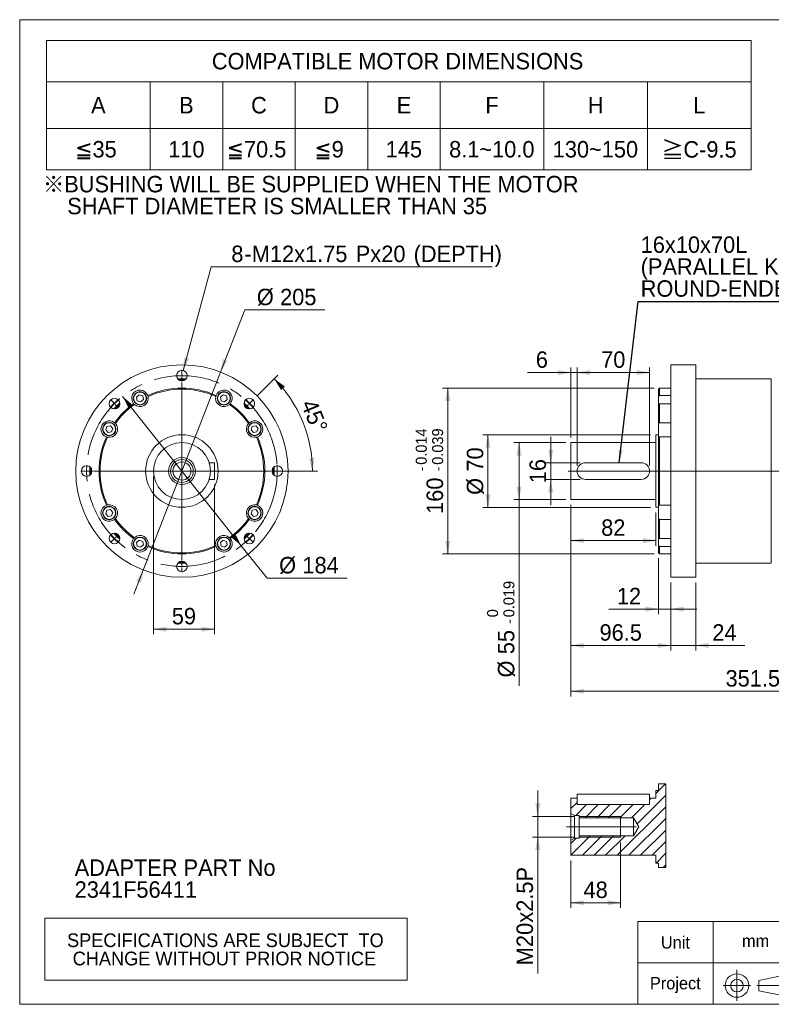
# Model space of a CAD drawing. Header units: millimetres. Extents: x 50 to 1435, y 50 to 1000.
# Tile 1 of 4: x 50 to 776, y 50 to 1000. Entities that reach past the tile are written whole.
import ezdxf

# ---------------------------------------------------------------- set-up
doc = ezdxf.new("R2010")
doc.units = ezdxf.units.MM
doc.header["$LTSCALE"] = 5
doc.linetypes.add('CENTERX2', pattern=[20.32, 12.7, -2.54, 2.54, -2.54])
doc.layers.add('外框線', color=7, linetype='Continuous', lineweight=30)
doc.styles.add('SLDTEXTSTYLE0', font='ARIAL.TTF', dxfattribs={"width": 0.948})
doc.styles.add('SLDTEXTSTYLE4', font='ARIAL.TTF', dxfattribs={"width": 0.948, "bigfont": 'bigfont'})
doc.styles.add('SLDTEXTSTYLE5', font='MINGLIU.TTC', dxfattribs={"bigfont": 'bigfont'})
doc.styles.get("Standard").update_dxf_attribs({"font": 'ARIAL.TTF'})
doc.dimstyles.new('SLDDIMSTYLE0', dxfattribs={"dimtxt": 15.409912, "dimasz": 12.5, "dimexe": 0, "dimexo": 0.0625, "dimgap": 3.852478, "dimtad": 1, "dimdec": 4, "dimrnd": 1e-09, "dimzin": 12, "dimdsep": 46, "dimtxsty": 'SLDTEXTSTYLE0', "dimsah": 1, "dimcen": 0.09, "dimadec": 0, "dimazin": 0, "dimtfac": 1, "dimtdec": 4, "dimtofl": 0, "dimtmove": 0, "dimatfit": 3, "dimfxl": 0, "dimtolj": 1, "dimtzin": 12, "dimarcsym": 0})
doc.dimstyles.new('SLDDIMSTYLE2', dxfattribs={"dimtxt": 15.409912, "dimasz": 12.5, "dimexe": 0, "dimexo": 0.0625, "dimgap": 3.852478, "dimtad": 1, "dimdec": 4, "dimrnd": 1e-09, "dimzin": 12, "dimdsep": 46, "dimtxsty": 'SLDTEXTSTYLE0', "dimsah": 1, "dimcen": 0.09, "dimadec": 0, "dimazin": 0, "dimtfac": 1, "dimtdec": 4, "dimtofl": 0, "dimtmove": 0, "dimatfit": 3, "dimfxl": 0, "dimtolj": 1, "dimtzin": 12, "dimarcsym": 0})
doc.dimstyles.new('SLDDIMSTYLE3', dxfattribs={"dimtxt": 15.409912, "dimasz": 12.5, "dimexe": 0, "dimexo": 0.0625, "dimgap": 3.852478, "dimtad": 1, "dimdec": 4, "dimrnd": 1e-09, "dimzin": 12, "dimdsep": 46, "dimtxsty": 'SLDTEXTSTYLE0', "dimsah": 1, "dimcen": 0.09, "dimadec": 0, "dimazin": 0, "dimtol": 1, "dimtm": 0.019, "dimtfac": 1, "dimtdec": 3, "dimtofl": 0, "dimtmove": 0, "dimatfit": 3, "dimfxl": 0, "dimtolj": 1, "dimarcsym": 0})
doc.dimstyles.new('SLDDIMSTYLE4', dxfattribs={"dimtxt": 15.409912, "dimasz": 12.5, "dimexe": 0, "dimexo": 0.0625, "dimgap": 3.852478, "dimtad": 1, "dimdec": 4, "dimrnd": 1e-09, "dimzin": 12, "dimdsep": 46, "dimtxsty": 'SLDTEXTSTYLE0', "dimsah": 1, "dimcen": 0.09, "dimadec": 0, "dimazin": 0, "dimtol": 1, "dimtp": -0.014, "dimtm": 0.039, "dimtfac": 1, "dimtdec": 3, "dimtofl": 0, "dimtmove": 0, "dimatfit": 3, "dimfxl": 0, "dimtolj": 1, "dimarcsym": 0})
doc.dimstyles.new('SLDDIMSTYLE5', dxfattribs={"dimtxt": 0, "dimasz": 12.5, "dimexe": 0, "dimexo": 0.0625, "dimgap": 0, "dimtad": 0, "dimtih": 1, "dimtoh": 1, "dimdec": 0, "dimrnd": 1e-09, "dimzin": 0, "dimdsep": 46, "dimtxsty": 'Standard', "dimsah": 1, "dimcen": 0.09, "dimadec": 0, "dimazin": 0, "dimtfac": 12.5, "dimtdec": 0, "dimtofl": 0, "dimtmove": 0, "dimatfit": 3, "dimfxl": 0, "dimtolj": 1, "dimtzin": 0, "dimarcsym": 0})
doc.dimstyles.new('SLDDIMSTYLE6', dxfattribs={"dimtxt": 15.409912, "dimasz": 12.5, "dimexe": 0, "dimexo": 0.0625, "dimgap": 3.852478, "dimtad": 0, "dimtih": 1, "dimtoh": 1, "dimdec": 4, "dimrnd": 1e-09, "dimzin": 12, "dimdsep": 46, "dimtxsty": 'SLDTEXTSTYLE0', "dimsah": 1, "dimcen": 0.09, "dimadec": 0, "dimazin": 0, "dimtfac": 1, "dimtdec": 4, "dimtmove": 0, "dimatfit": 3, "dimfxl": 0, "dimtolj": 1, "dimtzin": 12, "dimarcsym": 0})
doc.dimstyles.new('SLDDIMSTYLE7', dxfattribs={"dimtxt": 15.409912, "dimasz": 12.5, "dimexe": 0, "dimexo": 0.0625, "dimgap": 3.852478, "dimtad": 0, "dimtih": 1, "dimtoh": 1, "dimdec": 0, "dimrnd": 1e-09, "dimzin": 12, "dimdsep": 46, "dimtxsty": 'SLDTEXTSTYLE0', "dimsah": 1, "dimcen": 0.09, "dimadec": 0, "dimazin": 0, "dimtfac": 1, "dimtdec": 4, "dimtofl": 0, "dimtmove": 0, "dimatfit": 3, "dimfxl": 0, "dimtolj": 1, "dimtzin": 12, "dimarcsym": 0})
doc.dimstyles.new('SLDDIMSTYLE8', dxfattribs={"dimtxt": 15.409912, "dimasz": 12.5, "dimexe": 0, "dimexo": 0.0625, "dimgap": 3.852478, "dimtad": 1, "dimdec": 4, "dimlfac": 5, "dimzin": 12, "dimdsep": 46, "dimtxsty": 'SLDTEXTSTYLE0', "dimsah": 1, "dimcen": 0.09, "dimadec": 4, "dimazin": 0, "dimtfac": 1, "dimtdec": 4, "dimtofl": 0, "dimtmove": 0, "dimatfit": 3, "dimfxl": 0, "dimtolj": 1, "dimtzin": 12, "dimarcsym": 0})

# ---------------------------------------------------------------- blocks, each defined once
blk = doc.blocks.new('單位定位')
at = {"layer": '外框線', "color": 7, "lineweight": 0}
for p, q in [((646.87, 130.03), (646.87, 50.03)), ((800.19, 130.03), (646.87, 130.03)), ((719.45, 130.03), (719.45, 50.03)), ((800.19, 90.03), (646.87, 90.03)), ((763.49, 73.12), (787.88, 78.12)), ((787.88, 78.12), (787.88, 58.12)), ((763.49, 73.12), (763.49, 63.12)), ((763.49, 63.12), (787.88, 58.12))]:
    blk.add_line(p, q, dxfattribs=at)
at = {"layer": '外框線', "color": 7, "linetype": 'CENTERX2', "lineweight": 0}
for p, q in [((742.38, 83.41), (742.38, 53.34)), ((729.25, 68.1), (755.58, 68.1)), ((761.71, 68.1), (790.05, 68.1))]:
    blk.add_line(p, q, dxfattribs=at)
at = {"layer": '外框線', "color": 7, "lineweight": 0}
for radius in [11.37, 6.13]:
    blk.add_circle((742.38, 68.1), radius, dxfattribs=at)
at = {"color": 7, "linetype": 'Continuous', "lineweight": 0, "char_height": 11.906, "attachment_point": 1, "style": 'SLDTEXTSTYLE0'}
for s, insert in [('Unit', (668.96, 115.67)), ('mm', (747.31, 117.15)), ('Project', (658.38, 76.34))]:
    blk.add_mtext(s, dxfattribs=dict(at, insert=insert))
blk = doc.blocks.new('SW_NOTE_0')
at = {"color": 0, "linetype": 'Continuous', "lineweight": 0, "char_height": 15.875, "attachment_point": 1, "style": 'SLDTEXTSTYLE0'}
for s, insert in [('ADAPTER PART No', (0, 20.46)), ('2341F56411', (0, -0.7))]:
    blk.add_mtext(s, dxfattribs=dict(at, insert=insert))
blk = doc.blocks.new('SW_NOTE_1')
at = {"color": 0, "linetype": 'Continuous', "lineweight": 0, "char_height": 15.875, "attachment_point": 1}
for s, insert, style in [('\\M+181A6BUSHING WILL BE SUPPLIED WHEN THE MOTOR', (0, 20.46), 'SLDTEXTSTYLE4'), ('    SHAFT DIAMETER IS SMALLER THAN 35', (0, -0.7), 'SLDTEXTSTYLE0')]:
    blk.add_mtext(s, dxfattribs=dict(at, insert=insert, style=style))
blk = doc.blocks.new('SW_TABLEANNOTATION_0')
at = {"color": 0, "linetype": 'Continuous', "lineweight": 0}
for p, q in [((0, 0), (0, -125)), ((680, 0), (0, 0)), ((680, -125), (680, 0)), ((0, -40), (680, -40)), ((100, -40), (100, -125)), ((170, -40), (170, -125)), ((240, -40), (240, -125)), ((310, -40), (310, -125)), ((380, -40), (380, -125)), ((480, -40), (480, -125)), ((580, -40), (580, -125)), ((0, -85), (680, -85)), ((0, -125), (680, -125))]:
    blk.add_line(p, q, dxfattribs=at)
at = {"color": 0, "linetype": 'Continuous', "lineweight": 0, "attachment_point": 1}
for s, insert, char_height, style in [('COMPATIBLE MOTOR DIMENSIONS', (159.5, -12.09), 15.875, 'SLDTEXTSTYLE0'), ('A', (42.94, -54.59), 15.88, 'SLDTEXTSTYLE0'), ('B', (127.94, -54.59), 15.88, 'SLDTEXTSTYLE0'), ('C', (197.36, -54.59), 15.88, 'SLDTEXTSTYLE0'), ('D', (267.36, -54.59), 15.88, 'SLDTEXTSTYLE0'), ('E', (337.94, -54.59), 15.88, 'SLDTEXTSTYLE0'), ('F', (423.53, -54.59), 15.88, 'SLDTEXTSTYLE0'), ('H', (522.36, -54.59), 15.88, 'SLDTEXTSTYLE0'), ('L', (624.12, -54.59), 15.88, 'SLDTEXTSTYLE0'), ('\\M+1818535', (27.66, -97.09), 15.875, 'SLDTEXTSTYLE4'), ('110', (117.36, -97.09), 15.875, 'SLDTEXTSTYLE0'), ('\\M+1818570.5', (173.84, -97.09), 15.875, 'SLDTEXTSTYLE4'), ('\\M+181859', (258.54, -97.09), 15.875, 'SLDTEXTSTYLE4'), ('145', (327.36, -97.09), 15.875, 'SLDTEXTSTYLE0'), ('8.1~10.0', (388.55, -97.09), 15.875, 'SLDTEXTSTYLE0'), ('130~150', (488.55, -97.09), 15.875, 'SLDTEXTSTYLE0'), ('\\M+18186', (593.55, -97.59), 15.875, 'SLDTEXTSTYLE5'), ('C-9.5', (614.71, -97.24), 15.875, 'SLDTEXTSTYLE0')]:
    blk.add_mtext(s, dxfattribs=dict(at, insert=insert, char_height=char_height, style=style))
blk = doc.blocks.new('SW_TABLEANNOTATION_1')
at = {"color": 0, "linetype": 'Continuous', "lineweight": 0}
for p, q in [((0, 0), (0, -60)), ((350, 0), (0, 0)), ((350, -60), (350, 0)), ((0, -60), (350, -60))]:
    blk.add_line(p, q, dxfattribs=at)
at = {"color": 0, "linetype": 'Continuous', "lineweight": 0, "char_height": 13.2292, "attachment_point": 1, "style": 'SLDTEXTSTYLE0'}
for s, insert in [(' SPECIFICATIONS ARE SUBJECT  TO ', (16.74, -14.76)), ('CHANGE WITHOUT PRIOR NOTICE', (27.03, -32.39))]:
    blk.add_mtext(s, dxfattribs=dict(at, insert=insert))
blk = doc.blocks.new('*D15')
at = {"color": 7, "linetype": 'Continuous', "lineweight": 0}
for p, q in [((562.63, 572.5), (562.63, 597.5)), ((591.08, 572.5), (557.63, 572.5)), ((562.63, 572.5), (562.63, 556.5)), ((591.08, 556.5), (557.63, 556.5)), ((562.63, 556.5), (562.63, 531.5))]:
    blk.add_line(p, q, dxfattribs=at)
for points in [[(562.63, 572.5), (565.13, 585), (560.13, 585)], [(562.63, 556.5), (560.13, 544), (565.13, 544)]]:
    blk.add_solid(points, dxfattribs=at)
at = {"color": 7, "linetype": 'Continuous', "lineweight": 0, "insert": (542.17, 552.75), "char_height": 15.875, "attachment_point": 1, "rotation": 90, "style": 'SLDTEXTSTYLE0'}
blk.add_mtext('16', dxfattribs=at)
blk = doc.blocks.new('*D16')
at = {"color": 7, "linetype": 'Continuous', "lineweight": 0}
for p, q in [((577.08, 592), (527.08, 592)), ((532.08, 592), (532.08, 537)), ((577.08, 537), (527.08, 537)), ((532.08, 537), (532.08, 357.37))]:
    blk.add_line(p, q, dxfattribs=at)
for points in [[(532.08, 592), (529.58, 579.5), (534.58, 579.5)], [(532.08, 537), (534.58, 549.5), (529.58, 549.5)]]:
    blk.add_solid(points, dxfattribs=at)
at = {"color": 7, "linetype": 'Continuous', "lineweight": 0, "attachment_point": 1, "rotation": 90, "style": 'SLDTEXTSTYLE0'}
for s, insert, char_height in [('0.019', (516.96, 423.43), 10.583), ('0', (501.2, 423.43), 10.58), ('-', (516.96, 416.97), 10.58), ('55', (511.62, 387.78), 15.875), ('%%c', (511.62, 365.31), 15.875)]:
    blk.add_mtext(s, dxfattribs=dict(at, insert=insert, char_height=char_height))
blk = doc.blocks.new('*D17')
at = {"color": 7, "linetype": 'Continuous', "lineweight": 0}
for p, q in [((659.08, 599.5), (497.08, 599.5)), ((502.08, 599.5), (502.08, 529.5)), ((659.08, 529.5), (497.08, 529.5))]:
    blk.add_line(p, q, dxfattribs=at)
for points in [[(502.08, 599.5), (499.58, 587), (504.58, 587)], [(502.08, 529.5), (504.58, 542), (499.58, 542)]]:
    blk.add_solid(points, dxfattribs=at)
at = {"color": 7, "linetype": 'Continuous', "lineweight": 0, "char_height": 15.875, "attachment_point": 1, "rotation": 90, "style": 'SLDTEXTSTYLE0'}
for s, insert in [('70', (481.62, 563.99)), ('%%c', (481.62, 541.51))]:
    blk.add_mtext(s, dxfattribs=dict(at, insert=insert))
blk = doc.blocks.new('*D18')
at = {"color": 7, "linetype": 'Continuous', "lineweight": 0}
for p, q in [((662.58, 644.5), (458.27, 644.5)), ((463.27, 644.5), (463.27, 484.5)), ((662.58, 484.5), (458.27, 484.5))]:
    blk.add_line(p, q, dxfattribs=at)
for points in [[(463.27, 644.5), (460.77, 632), (465.77, 632)], [(463.27, 484.5), (465.77, 497), (460.77, 497)]]:
    blk.add_solid(points, dxfattribs=at)
at = {"color": 7, "linetype": 'Continuous', "lineweight": 0, "attachment_point": 1, "rotation": 90, "style": 'SLDTEXTSTYLE0'}
for s, insert, char_height in [('0.014', (432.38, 570.57), 10.583), ('0.039', (448.15, 570.57), 10.583), ('-', (432.38, 564.11), 10.58), ('-', (448.15, 564.11), 10.58), ('160', (442.8, 523.16), 15.875)]:
    blk.add_mtext(s, dxfattribs=dict(at, insert=insert, char_height=char_height))
blk = doc.blocks.new('*D19')
at = {"color": 7, "linetype": 'Continuous', "lineweight": 0}
for p, q in [((582.08, 532), (582.08, 492.41)), ((664.08, 524.5), (664.08, 492.41)), ((582.08, 497.41), (664.08, 497.41))]:
    blk.add_line(p, q, dxfattribs=at)
for points in [[(582.08, 497.41), (594.58, 494.91), (594.58, 499.91)], [(664.08, 497.41), (651.58, 499.91), (651.58, 494.91)]]:
    blk.add_solid(points, dxfattribs=at)
at = {"color": 7, "linetype": 'Continuous', "lineweight": 0, "insert": (611.33, 517.88), "char_height": 15.875, "attachment_point": 1, "style": 'SLDTEXTSTYLE0'}
blk.add_mtext('82', dxfattribs=at)
blk = doc.blocks.new('*D20')
at = {"color": 7, "linetype": 'Continuous', "lineweight": 0}
for p, q in [((666.58, 480.5), (666.58, 426.36)), ((678.58, 457), (678.58, 426.36)), ((666.58, 431.36), (618.6, 431.36)), ((666.58, 431.36), (678.58, 431.36)), ((678.58, 431.36), (703.58, 431.36))]:
    blk.add_line(p, q, dxfattribs=at)
for points in [[(666.58, 431.36), (654.08, 433.86), (654.08, 428.86)], [(678.58, 431.36), (691.08, 428.86), (691.08, 433.86)]]:
    blk.add_solid(points, dxfattribs=at)
at = {"color": 7, "linetype": 'Continuous', "lineweight": 0, "insert": (626.54, 451.82), "char_height": 15.875, "attachment_point": 1, "style": 'SLDTEXTSTYLE0'}
blk.add_mtext('12', dxfattribs=at)
blk = doc.blocks.new('*D21')
at = {"color": 7, "linetype": 'Continuous', "lineweight": 0}
for p, q in [((582.08, 532), (582.08, 391.25)), ((678.58, 457), (678.58, 391.25)), ((582.08, 396.25), (678.58, 396.25))]:
    blk.add_line(p, q, dxfattribs=at)
for points in [[(582.08, 396.25), (594.58, 393.75), (594.58, 398.75)], [(678.58, 396.25), (666.08, 398.75), (666.08, 393.75)]]:
    blk.add_solid(points, dxfattribs=at)
at = {"color": 7, "linetype": 'Continuous', "lineweight": 0, "insert": (609.76, 416.71), "char_height": 15.875, "attachment_point": 1, "style": 'SLDTEXTSTYLE0'}
blk.add_mtext('96.5', dxfattribs=at)
blk = doc.blocks.new('*D22')
at = {"color": 7, "linetype": 'Continuous', "lineweight": 0}
for p, q in [((678.58, 457), (678.58, 391.25)), ((702.58, 457), (702.58, 391.25)), ((678.58, 396.25), (653.58, 396.25)), ((678.58, 396.25), (702.58, 396.25)), ((702.58, 396.25), (750.09, 396.25))]:
    blk.add_line(p, q, dxfattribs=at)
for points in [[(678.58, 396.25), (666.08, 398.75), (666.08, 393.75)], [(702.58, 396.25), (715.08, 393.75), (715.08, 398.75)]]:
    blk.add_solid(points, dxfattribs=at)
at = {"color": 7, "linetype": 'Continuous', "lineweight": 0, "insert": (718.65, 416.71), "char_height": 15.875, "attachment_point": 1, "style": 'SLDTEXTSTYLE0'}
blk.add_mtext('24', dxfattribs=at)
blk = doc.blocks.new('*D23')
at = {"color": 7, "linetype": 'Continuous', "lineweight": 0}
for p, q in [((582.08, 532), (582.08, 347)), ((933.58, 490), (933.58, 347)), ((582.08, 352), (933.58, 352))]:
    blk.add_line(p, q, dxfattribs=at)
for points in [[(582.08, 352), (594.58, 349.5), (594.58, 354.5)], [(933.58, 352), (921.08, 354.5), (921.08, 349.5)]]:
    blk.add_solid(points, dxfattribs=at)
at = {"color": 7, "linetype": 'Continuous', "lineweight": 0, "insert": (731.38, 372.47), "char_height": 15.875, "attachment_point": 1, "style": 'SLDTEXTSTYLE0'}
blk.add_mtext('351.5', dxfattribs=at)
blk = doc.blocks.new('*D24')
at = {"color": 7, "linetype": 'Continuous', "lineweight": 0}
for p, q in [((582.08, 659.53), (540.31, 659.53)), ((582.08, 597), (582.08, 664.53)), ((582.08, 659.53), (588.08, 659.53)), ((588.08, 569.5), (588.08, 664.53)), ((588.08, 659.53), (613.08, 659.53))]:
    blk.add_line(p, q, dxfattribs=at)
for points in [[(582.08, 659.53), (569.58, 662.03), (569.58, 657.03)], [(588.08, 659.53), (600.58, 657.03), (600.58, 662.03)]]:
    blk.add_solid(points, dxfattribs=at)
at = {"color": 7, "linetype": 'Continuous', "lineweight": 0, "insert": (548.25, 679.99), "char_height": 15.88, "attachment_point": 1, "style": 'SLDTEXTSTYLE0'}
blk.add_mtext('6', dxfattribs=at)
blk = doc.blocks.new('*D25')
at = {"color": 7, "linetype": 'Continuous', "lineweight": 0}
for p, q in [((588.08, 569.5), (588.08, 664.53)), ((588.08, 659.53), (658.08, 659.53)), ((658.08, 569.5), (658.08, 664.53))]:
    blk.add_line(p, q, dxfattribs=at)
for points in [[(588.08, 659.53), (600.58, 657.03), (600.58, 662.03)], [(658.08, 659.53), (645.58, 662.03), (645.58, 657.03)]]:
    blk.add_solid(points, dxfattribs=at)
at = {"color": 7, "linetype": 'Continuous', "lineweight": 0, "insert": (611.33, 679.99), "char_height": 15.875, "attachment_point": 1, "style": 'SLDTEXTSTYLE0'}
blk.add_mtext('70', dxfattribs=at)
blk = doc.blocks.new('SW_NOTE_2')
at = {"color": 0, "linetype": 'Continuous', "lineweight": 0, "char_height": 15.875, "attachment_point": 1, "style": 'SLDTEXTSTYLE0'}
for s, insert in [('16x10x70L', (-168.15, 62.8)), ('(PARALLEL KEY,', (-168.15, 41.63)), ('ROUND-ENDED)', (-168.15, 20.47))]:
    blk.add_mtext(s, dxfattribs=dict(at, insert=insert))
blk = doc.blocks.new('*D28')
at = {"color": 7, "linetype": 'Continuous', "lineweight": 0}
for p, q in [((149.36, 636.52), (263.87, 492.49)), ((263.87, 492.49), (288.76, 461.19)), ((288.76, 461.19), (366.13, 461.19))]:
    blk.add_line(p, q, dxfattribs=at)
for points in [[(149.36, 636.52), (155.19, 625.18), (159.1, 628.29)], [(263.87, 492.49), (258.05, 503.83), (254.13, 500.72)]]:
    blk.add_solid(points, dxfattribs=at)
at = {"color": 7, "linetype": 'Continuous', "lineweight": 0, "char_height": 15.875, "attachment_point": 1, "style": 'SLDTEXTSTYLE0'}
for s, insert in [('%%c', (300.44, 481.65)), ('184', (322.92, 481.65))]:
    blk.add_mtext(s, dxfattribs=dict(at, insert=insert))
blk = doc.blocks.new('*D29')
at = {"color": 7, "linetype": 'Continuous', "lineweight": 0}
for p, q in [((207.93, 661.43), (234.72, 761.58)), ((234.72, 761.58), (505.99, 761.58))]:
    blk.add_line(p, q, dxfattribs=at)
blk.add_solid([(207.93, 661.43), (213.58, 672.86), (208.75, 674.15)], dxfattribs=at)
at = {"color": 7, "linetype": 'Continuous', "lineweight": 0, "attachment_point": 1, "style": 'SLDTEXTSTYLE0'}
for s, insert, char_height in [('8', (254.34, 782.04), 15.88), ('M12x1.75', (274.07, 782.04), 15.875), ('Px', (374.39, 782.04), 15.875), ('20', (399.08, 782.04), 15.875), (' (DEPTH)', (424.46, 782.04), 15.875), ('-', (267.03, 782.04), 15.88)]:
    blk.add_mtext(s, dxfattribs=dict(at, insert=insert, char_height=char_height))
blk = doc.blocks.new('*D30')
at = {"color": 7, "linetype": 'Continuous', "lineweight": 0}
for p, q in [((243.87, 660), (267.26, 719.95)), ((267.26, 719.95), (344.63, 719.95)), ((169.36, 469.01), (243.87, 660)), ((169.36, 469.01), (160.28, 445.72))]:
    blk.add_line(p, q, dxfattribs=at)
for points in [[(243.87, 660), (250.74, 670.73), (246.08, 672.55)], [(169.36, 469.01), (162.49, 458.28), (167.15, 456.46)]]:
    blk.add_solid(points, dxfattribs=at)
at = {"color": 7, "linetype": 'Continuous', "lineweight": 0, "char_height": 15.875, "attachment_point": 1, "style": 'SLDTEXTSTYLE0'}
for s, insert in [('%%c', (278.95, 740.41)), ('205', (301.42, 740.41))]:
    blk.add_mtext(s, dxfattribs=dict(at, insert=insert))
blk = doc.blocks.new('*D31')
at = {"color": 7, "linetype": 'Continuous', "lineweight": 0}
for p, q in [((179.12, 559.5), (179.12, 407)), ((238.12, 551.5), (238.12, 407)), ((179.12, 412), (238.12, 412))]:
    blk.add_line(p, q, dxfattribs=at)
for points in [[(179.12, 412), (191.62, 409.5), (191.62, 414.5)], [(238.12, 412), (225.62, 414.5), (225.62, 409.5)]]:
    blk.add_solid(points, dxfattribs=at)
at = {"color": 7, "linetype": 'Continuous', "lineweight": 0, "insert": (196.86, 432.47), "char_height": 15.875, "attachment_point": 1, "style": 'SLDTEXTSTYLE0'}
blk.add_mtext('59', dxfattribs=at)
blk = doc.blocks.new('*D32')
at = {"color": 7, "linetype": 'Continuous', "lineweight": 0}
for p, q in [((279.17, 637.05), (299.26, 657.15)), ((297.11, 564.5), (337.64, 564.5))]:
    blk.add_line(p, q, dxfattribs=at)
blk.add_arc((206.62, 564.5), 126.02, 0, 45, dxfattribs=at)
for points in [[(295.73, 653.61), (302.26, 642.67), (305.97, 646.03)], [(332.64, 564.5), (334.52, 577.11), (329.52, 576.87)]]:
    blk.add_solid(points, dxfattribs=at)
at = {"color": 7, "linetype": 'Continuous', "lineweight": 0, "insert": (335.83, 635.34), "char_height": 15.875, "attachment_point": 1, "rotation": 292.5, "style": 'SLDTEXTSTYLE0'}
blk.add_mtext('45°', dxfattribs=at)
blk = doc.blocks.new('SW_CENTERMARKSYMBOL_0')
at = {"color": 0, "linetype": 'Continuous', "lineweight": 0}
for p, q in [((0, 1), (0, 5.6)), ((0, 0), (0, 0.5)), ((0, 0), (0, -0.5)), ((0, -1), (0, -5.6)), ((0, -91), (0, -6.5)), ((-65.76, -26.24), (-69.01, -22.99)), ((-65.05, -26.95), (-65.41, -26.59)), ((-65.05, -26.95), (-64.7, -27.3)), ((-64.35, -27.65), (-61.09, -30.91)), ((64.35, -27.65), (61.09, -30.91)), ((65.05, -26.95), (64.7, -27.3)), ((65.05, -26.95), (65.41, -26.59)), ((65.76, -26.24), (69.01, -22.99)), ((-93, -92), (-97.6, -92)), ((-92, -92), (-92.5, -92)), ((-92, -92), (-91.5, -92)), ((-91, -92), (-86.4, -92)), ((-1, -92), (-85.5, -92)), ((0, -92), (-0.5, -92)), ((0, -92), (0, -91.5)), ((0, -92), (0, -92.5)), ((0, -92), (0.5, -92)), ((0, -93), (0, -177.5)), ((1, -92), (85.5, -92)), ((91, -92), (86.4, -92)), ((92, -92), (91.5, -92)), ((92, -92), (92.5, -92)), ((93, -92), (97.6, -92)), ((-65.76, -157.76), (-69.01, -161.01)), ((-65.05, -157.05), (-65.41, -157.41)), ((-65.05, -157.05), (-64.7, -156.7)), ((-64.35, -156.35), (-61.09, -153.09)), ((64.35, -156.35), (61.09, -153.09)), ((65.05, -157.05), (64.7, -156.7)), ((65.05, -157.05), (65.41, -157.41)), ((65.76, -157.76), (69.01, -161.01)), ((0, -183), (0, -178.4)), ((0, -184), (0, -183.5)), ((0, -184), (0, -184.5)), ((0, -185), (0, -189.6))]:
    blk.add_line(p, q, dxfattribs=at)
for start, end in [(90, 90.31139), (89.68861, 90), (90.62278, 93.48757), (86.51243, 89.37722), (135.62278, 138.48757), (135, 135.31139), (134.68861, 135), (131.51243, 134.37722), (45.62278, 48.48757), (45, 45.31139), (44.68861, 45), (41.51243, 44.37722), (179.68861, 180), (180, 180.31139), (176.51243, 179.37722), (180.62278, 183.48757), (0.62278, 3.48757), (356.51243, 359.37722), (0, 0.31139), (359.68861, 0), (221.51243, 224.37722), (224.68861, 225), (225, 225.31139), (225.62278, 228.48757), (311.51243, 314.37722), (314.68861, 315), (315, 315.31139), (315.62278, 318.48757), (266.51243, 269.37722), (269.68861, 270), (270, 270.31139), (270.62278, 273.48757)]:
    blk.add_arc((0, -92), 92, start, end, dxfattribs=at)
blk = doc.blocks.new('SW_HATCH_0')
at = {"color": 0, "linetype": 'Continuous', "lineweight": 0}
for p, q in [((82, 14.65), (91.19, 23.83)), ((64, -14.58), (91.65, 13.07)), ((76, 8.65), (77.35, 9.99)), ((0, 0), (6, 6)), ((4.72, -6.51), (15.22, 3.99)), ((13.69, -8.76), (26.44, 3.99)), ((24.92, -8.76), (37.67, 3.99)), ((36.14, -8.76), (48.89, 3.99)), ((44.8, -45.01), (91.65, 1.84)), ((47.37, -8.76), (60.12, 3.99)), ((58.6, -8.76), (71.35, 3.99)), ((56.02, -45.01), (91.65, -9.38)), ((0, -44.9), (18.64, -26.26)), ((11.12, -45.01), (29.87, -26.26)), ((22.35, -45.01), (41.1, -26.26)), ((33.57, -45.01), (52.32, -26.26)), ((67.25, -45.01), (91.65, -20.61)), ((0, -33.68), (5.17, -28.51)), ((78.47, -45.01), (91.65, -31.83)), ((82.2, -52.51), (91.65, -43.06)), ((89.19, -56.74), (91.65, -54.28))]:
    blk.add_line(p, q, dxfattribs=at)
blk = doc.blocks.new('*D43')
at = {"color": 7, "linetype": 'Continuous', "lineweight": 0}
for p, q in [((550.12, 231.26), (550.12, 256.26)), ((585.08, 231.26), (545.12, 231.26)), ((550.12, 211.26), (550.12, 231.26)), ((585.08, 211.26), (545.12, 211.26)), ((550.12, 211.26), (550.12, 79.67))]:
    blk.add_line(p, q, dxfattribs=at)
for points in [[(550.12, 231.26), (552.62, 243.76), (547.62, 243.76)], [(550.12, 211.26), (547.62, 198.76), (552.62, 198.76)]]:
    blk.add_solid(points, dxfattribs=at)
at = {"color": 7, "linetype": 'Continuous', "lineweight": 0, "attachment_point": 1, "rotation": 90, "style": 'SLDTEXTSTYLE0'}
for s, insert, char_height in [('x2.5P', (529.65, 128.74), 15.875), ('20', (529.65, 105.24), 15.875), ('M', (529.65, 87.61), 15.88)]:
    blk.add_mtext(s, dxfattribs=dict(at, insert=insert, char_height=char_height))
blk = doc.blocks.new('*D44')
at = {"color": 7, "linetype": 'Continuous', "lineweight": 0}
for p, q in [((630.08, 206.26), (630.08, 143)), ((582.08, 188.76), (582.08, 143)), ((582.08, 148), (630.08, 148))]:
    blk.add_line(p, q, dxfattribs=at)
for points in [[(582.08, 148), (594.58, 145.5), (594.58, 150.5)], [(630.08, 148), (617.58, 150.5), (617.58, 145.5)]]:
    blk.add_solid(points, dxfattribs=at)
at = {"color": 7, "linetype": 'Continuous', "lineweight": 0, "insert": (594.33, 168.46), "char_height": 15.875, "attachment_point": 1, "style": 'SLDTEXTSTYLE0'}
blk.add_mtext('48', dxfattribs=at)

msp = doc.modelspace()

# ---------------------------------------------------------------- linework, layer by layer
at = {"color": 7, "linetype": 'Continuous', "lineweight": 0}
for p, q in [((50, 1000), (1435, 1000)), ((50, 50), (50, 1000)), ((673.729081, 262.599166), (666.583304, 262.599166)), ((590.083307, 231.259666), (630.083314, 231.259666)), ((630.083314, 211.259667), (630.083314, 231.259666)), ((590.083307, 211.259667), (630.083314, 211.259667)), ((50, 50), (1435, 50))]:
    msp.add_line(p, q, dxfattribs=at)
at = {"color": 7, "linetype": 'Continuous', "lineweight": 15}
for p, q in [((702.583315, 667.004686), (678.583311, 667.004686)), ((678.583311, 462.004688), (678.583311, 667.004686)), ((702.583315, 462.004688), (702.583315, 667.004686)), ((775.583311, 653.504689), (702.583315, 653.504689)), ((165.451557, 638.052445), (162.839767, 635.776799)), ((168.728218, 636.928391), (165.451557, 638.052445)), ((169.393089, 633.528691), (168.728218, 636.928391)), ((173.918713, 636.420328), (173.633866, 637.389187)), ((239.59899, 637.389187), (239.314143, 636.420328)), ((246.451557, 638.052445), (243.839767, 635.776799)), ((249.728218, 636.928391), (246.451557, 638.052445)), ((250.393089, 633.528691), (249.728218, 636.928391)), ((667.583311, 644.504685), (666.583309, 643.504691)), ((666.583309, 636.420328), (666.583309, 643.504691)), ((667.583311, 637.389187), (666.583309, 636.420328)), ((678.583311, 644.504685), (667.583311, 644.504685)), ((667.583311, 637.389187), (667.583311, 644.504685)), ((678.583311, 637.389187), (667.583311, 637.389187)), ((159.987878, 629.510675), (160.684515, 628.779557)), ((162.839767, 635.776799), (163.504638, 632.3771)), ((163.504638, 632.3771), (166.781299, 631.253045)), ((166.781299, 631.253045), (169.393089, 633.528691)), ((243.839767, 635.776799), (244.504638, 632.3771)), ((244.504638, 632.3771), (247.781299, 631.253045)), ((247.781299, 631.253045), (250.393089, 633.528691)), ((252.548341, 628.779557), (253.244978, 629.510675)), ((666.583309, 636.420328), (666.583309, 628.676702)), ((666.583309, 628.779557), (667.583311, 629.510675)), ((666.583309, 610.4366), (666.583309, 628.779557)), ((667.583311, 611.133237), (667.583311, 629.510675)), ((667.583311, 629.510675), (678.583311, 629.510675)), ((137.592424, 608.281348), (134.192724, 607.616477)), ((139.86807, 605.669558), (137.592424, 608.281348)), ((142.341558, 610.4366), (141.61044, 611.133237)), ((271.622416, 611.133237), (270.891298, 610.4366)), ((277.88854, 608.281348), (274.48884, 607.616477)), ((280.164186, 605.669558), (277.88854, 608.281348)), ((667.583311, 611.133237), (666.583309, 610.4366)), ((666.583309, 610.4366), (666.583309, 597.202402)), ((678.583311, 611.133237), (667.583311, 611.133237)), ((134.192724, 607.616477), (133.06867, 604.339816)), ((133.06867, 604.339816), (135.344316, 601.728026)), ((135.344316, 601.728026), (138.744015, 602.392897)), ((138.744015, 602.392897), (139.86807, 605.669558)), ((274.48884, 607.616477), (273.364786, 604.339816)), ((273.364786, 604.339816), (275.640432, 601.728026)), ((275.640432, 601.728026), (279.040132, 602.392897)), ((279.040132, 602.392897), (280.164186, 605.669558)), ((666.583309, 599.504687), (664.083311, 599.504687)), ((664.083311, 529.504687), (664.083311, 599.504687)), ((133.731928, 597.487249), (134.700787, 597.202402)), ((278.532069, 597.202402), (279.500928, 597.487249)), ((664.083311, 592.004687), (582.083309, 592.004687)), ((582.083309, 537.004687), (582.083309, 592.004687)), ((666.583309, 597.202402), (667.583311, 597.487249)), ((666.583309, 531.806972), (666.583309, 597.202402)), ((667.583311, 531.522125), (667.583311, 597.487249)), ((667.583311, 597.487249), (678.583311, 597.487249)), ((238.116428, 572.504687), (232.927073, 572.504687)), ((238.116428, 572.504687), (238.116428, 556.504687)), ((650.083312, 572.504687), (596.083307, 572.504687)), ((117.616426, 564.504687), (117.708873, 568.56015)), ((117.708873, 560.449224), (117.616426, 564.504687)), ((238.116428, 556.504687), (232.927073, 556.504687)), ((596.083307, 556.504687), (650.083312, 556.504687)), ((582.083309, 537.004687), (664.083311, 537.004687)), ((134.192724, 526.616477), (133.06867, 523.339816)), ((133.06867, 523.339816), (135.344316, 520.728026)), ((134.700787, 531.806972), (133.731928, 531.522125)), ((137.592424, 527.281348), (134.192724, 526.616477)), ((139.86807, 524.669558), (137.592424, 527.281348)), ((138.744015, 521.392897), (139.86807, 524.669558)), ((274.48884, 526.616477), (273.364786, 523.339816)), ((273.364786, 523.339816), (275.640432, 520.728026)), ((277.88854, 527.281348), (274.48884, 526.616477)), ((280.164186, 524.669558), (277.88854, 527.281348)), ((279.500928, 531.522125), (278.532069, 531.806972)), ((279.040132, 521.392897), (280.164186, 524.669558)), ((664.083311, 529.504687), (666.583309, 529.504687)), ((667.583311, 531.522125), (666.583309, 531.806972)), ((666.583309, 531.806972), (666.583309, 518.572774)), ((678.583311, 531.522125), (667.583311, 531.522125)), ((135.344316, 520.728026), (138.744015, 521.392897)), ((141.61044, 517.876137), (142.341558, 518.572774)), ((270.891298, 518.572774), (271.622416, 517.876137)), ((275.640432, 520.728026), (279.040132, 521.392897)), ((666.583309, 518.572774), (667.583311, 517.876137)), ((666.583309, 500.229817), (666.583309, 518.572774)), ((667.583311, 517.876137), (678.583311, 517.876137)), ((667.583311, 499.498699), (667.583311, 517.876137)), ((160.684515, 500.229817), (159.987878, 499.498699)), ((165.451557, 497.756329), (162.839767, 495.480683)), ((162.839767, 495.480683), (163.504638, 492.080983)), ((168.728218, 496.632275), (165.451557, 497.756329)), ((169.393089, 493.232575), (168.728218, 496.632275)), ((246.451557, 497.756329), (243.839767, 495.480683)), ((243.839767, 495.480683), (244.504638, 492.080983)), ((249.728218, 496.632275), (246.451557, 497.756329)), ((250.393089, 493.232575), (249.728218, 496.632275)), ((253.244978, 499.498699), (252.548341, 500.229817)), ((667.583311, 499.498699), (666.583309, 500.229817)), ((666.583309, 500.229817), (666.583309, 492.589046)), ((678.583311, 499.498699), (667.583311, 499.498699)), ((163.504638, 492.080983), (166.781299, 490.956929)), ((166.781299, 490.956929), (169.393089, 493.232575)), ((173.633866, 491.620187), (173.918713, 492.589046)), ((239.314143, 492.589046), (239.59899, 491.620187)), ((244.504638, 492.080983), (247.781299, 490.956929)), ((247.781299, 490.956929), (250.393089, 493.232575)), ((666.583309, 492.589046), (667.583311, 491.620187)), ((666.583309, 485.504683), (666.583309, 492.589046)), ((666.583309, 485.504683), (667.583311, 484.504689)), ((667.583311, 491.620187), (678.583311, 491.620187)), ((667.583311, 484.504689), (667.583311, 491.620187)), ((667.583311, 484.504689), (678.583311, 484.504689)), ((702.583315, 475.504686), (775.583311, 475.504686)), ((678.583311, 462.004688), (702.583315, 462.004688)), ((666.583304, 262.599166), (666.583304, 256.259667)), ((582.083299, 248.759666), (588.083307, 248.759666)), ((582.083299, 234.259666), (582.083299, 248.759666)), ((588.083307, 252.759666), (658.083309, 252.759666)), ((588.083307, 242.759667), (588.083307, 252.759666)), ((588.083307, 248.759666), (588.083307, 242.759667)), ((658.083309, 252.759666), (658.083309, 242.759667)), ((658.083309, 248.759666), (664.083308, 248.759666)), ((658.083309, 242.759667), (658.083309, 248.759666)), ((664.083308, 248.759666), (664.083308, 256.259667)), ((664.083308, 256.259667), (666.583304, 256.259667)), ((588.083307, 242.759667), (658.083309, 242.759667)), ((585.547409, 232.259666), (582.083299, 234.259666)), ((582.083299, 234.259666), (582.083299, 208.259666)), ((590.083304, 232.259666), (585.547409, 232.259666)), ((585.547409, 232.259666), (585.547409, 210.259666)), ((590.083304, 230.009667), (590.083304, 232.259666)), ((642.583298, 230.009667), (590.083304, 230.009667)), ((590.083304, 230.009667), (590.083304, 212.509666)), ((647.840838, 221.259666), (642.583298, 230.009667)), ((642.583298, 230.009667), (642.583298, 212.509666)), ((642.583298, 212.509666), (647.840838, 221.259666)), ((582.083299, 208.259666), (585.547409, 210.259666)), ((585.547409, 210.259666), (590.083304, 210.259666)), ((590.083304, 210.259666), (590.083304, 212.509666)), ((590.083304, 212.509666), (642.583298, 212.509666)), ((582.083299, 193.759666), (582.083299, 208.259666)), ((664.083308, 193.759666), (582.083299, 193.759666)), ((664.083308, 186.259665), (664.083308, 193.759666)), ((666.583304, 186.259665), (664.083308, 186.259665)), ((666.583304, 186.259665), (666.583304, 182.030879))]:
    msp.add_line(p, q, dxfattribs=at)
at = {"color": 8, "linetype": 'Continuous', "lineweight": 15}
for p, q in [((775.583311, 564.504687), (775.583311, 653.504689)), ((118.670833, 567.598523), (118.616428, 564.504687)), ((118.616428, 564.504687), (118.670833, 561.410851)), ((775.583311, 475.504686), (775.583311, 564.504687))]:
    msp.add_line(p, q, dxfattribs=at)
at = {"color": 7, "linetype": 'CENTERX2', "lineweight": 0, "ltscale": 5}
for p, q in [((579.583311, 564.504687), (937.670738, 564.504687)), ((577.930889, 221.259666), (645.083315, 221.259666))]:
    msp.add_line(p, q, dxfattribs=at)
at = {"color": 7, "linetype": 'Continuous', "lineweight": 15, "flags": 128}
for points in [[(202.560965, 653.412242), (206.616428, 653.504689), (210.671891, 653.412242)], [(295.523983, 568.56015), (295.616429, 564.504687), (295.523983, 560.449224)], [(210.671891, 475.597132), (206.616428, 475.504686), (202.560965, 475.597132)]]:
    msp.add_lwpolyline(points, dxfattribs=at)
at = {"color": 8, "linetype": 'Continuous', "lineweight": 15, "flags": 128}
for points in [[(209.710264, 652.450282), (208.012633, 652.493608), (203.522592, 652.450282)], [(146.617171, 628.87929), (142.927829, 625.231639), (142.241825, 624.503944)], [(270.991031, 624.503944), (268.346217, 627.221775), (266.615685, 628.87929)], [(142.241825, 504.50543), (142.927829, 503.777735), (146.617171, 500.130084)], [(266.615685, 500.130084), (268.346217, 501.787599), (270.991031, 504.50543)], [(203.522592, 476.559092), (208.012633, 476.515767), (209.710264, 476.559092)]]:
    msp.add_lwpolyline(points, dxfattribs=at)
at = {"color": 7, "linetype": 'Continuous', "lineweight": 0, "flags": 128}
msp.add_lwpolyline([(666.583304, 182.030879), (671.277272, 182.030879), (673.729081, 182.030879), (673.729081, 184.482688), (673.729081, 195.708007), (673.729081, 206.933328), (673.729081, 218.158647), (673.729081, 229.383967), (673.729081, 240.609287), (673.729081, 251.834609), (673.729081, 262.599166)], dxfattribs=at)
at = {"color": 7, "linetype": 'Continuous', "lineweight": 15}
for centre, radius in [((206.616428, 564.504687), 102.5), ((206.616428, 656.504687), 5.1), ((166.116428, 634.652745), 6.5), ((166.116428, 634.652745), 6.1), ((247.116428, 634.652745), 6.5), ((247.116428, 634.652745), 6.1), ((141.562604, 629.558511), 5.1), ((271.670252, 629.558511), 5.1), ((136.46837, 605.004687), 6.5), ((136.46837, 605.004687), 6.1), ((276.764486, 605.004687), 6.5), ((276.764486, 605.004687), 6.1), ((206.616428, 564.504687), 35), ((206.616428, 564.504687), 27.5), ((206.616428, 564.504687), 13), ((206.616428, 564.504687), 11), ((206.616428, 564.504687), 8.75), ((114.616428, 564.504687), 5.1), ((298.616428, 564.504687), 5.1), ((136.46837, 524.004687), 6.5), ((136.46837, 524.004687), 6.1), ((276.764486, 524.004687), 6.5), ((276.764486, 524.004687), 6.1), ((141.562604, 499.450863), 5.1), ((271.670252, 499.450863), 5.1), ((166.116428, 494.356629), 6.5), ((166.116428, 494.356629), 6.1), ((247.116428, 494.356629), 6.5), ((247.116428, 494.356629), 6.1), ((206.616428, 472.504687), 5.1)]:
    msp.add_circle(centre, radius, dxfattribs=at)
at = {"color": 7, "linetype": 'CENTERX2', "lineweight": 0}
msp.add_circle((206.616428, 564.504687), 92, dxfattribs=at)
at = {"color": 7, "linetype": 'Continuous', "lineweight": 15}
for centre, radius, start, end in [((166.116428, 634.652745), 8, 20.002156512, 219.997843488), ((206.616428, 564.504687), 80, 65.6517311, 114.3482689), ((206.616428, 564.504687), 79, 65.550243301, 114.449756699), ((247.116428, 634.652745), 8, 320.002156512, 159.997843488), ((206.616428, 564.504687), 92.5, 131.847278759, 138.152721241), ((206.616428, 564.504687), 92, 131.823414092, 138.176585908), ((206.616428, 564.504687), 89, 132.388298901, 137.611701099), ((206.616428, 564.504687), 80, 125.6517311, 144.3482689), ((206.616428, 564.504687), 79, 125.550243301, 144.449756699), ((166.116428, 634.652745), 8, 227.235285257, 12.764714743), ((247.116428, 634.652745), 8, 167.235285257, 312.764714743), ((206.616428, 564.504687), 79, 35.550243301, 54.449756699), ((206.616428, 564.504687), 80, 35.6517311, 54.3482689), ((206.616428, 564.504687), 89, 42.388298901, 47.611701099), ((206.616428, 564.504687), 92, 41.823414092, 48.176585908), ((206.616428, 564.504687), 92.5, 41.847278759, 48.152721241), ((136.46837, 605.004687), 8, 50.002156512, 249.997843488), ((136.46837, 605.004687), 8, 257.235285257, 42.764714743), ((276.764486, 605.004687), 8, 137.235285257, 282.764714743), ((276.764486, 605.004687), 8, 290.002156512, 129.997843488), ((206.616428, 564.504687), 80, 155.6517311, 204.3482689), ((206.616428, 564.504687), 79, 155.550243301, 204.449756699), ((206.616428, 564.504687), 79, 335.550243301, 24.449756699), ((206.616428, 564.504687), 80, 335.6517311, 24.3482689), ((596.083311, 564.504687), 8, 90, 270), ((650.083311, 564.504687), 8, 270, 90), ((136.46837, 524.004687), 8, 317.235285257, 102.764714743), ((276.764486, 524.004687), 8, 77.235285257, 222.764714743), ((136.46837, 524.004687), 8, 110.002156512, 309.997843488), ((276.764486, 524.004687), 8, 230.002156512, 69.997843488), ((206.616428, 564.504687), 80, 215.6517311, 234.3482689), ((206.616428, 564.504687), 79, 215.550243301, 234.449756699), ((206.616428, 564.504687), 79, 305.550243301, 324.449756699), ((206.616428, 564.504687), 80, 305.6517311, 324.3482689), ((206.616428, 564.504687), 89, 222.388298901, 227.611701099), ((206.616428, 564.504687), 89, 312.388298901, 317.611701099), ((206.616428, 564.504687), 92.5, 221.847278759, 228.152721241), ((206.616428, 564.504687), 92, 221.823414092, 228.176585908), ((166.116428, 494.356629), 8, 140.002156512, 339.997843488), ((166.116428, 494.356629), 8, 347.235285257, 132.764714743), ((247.116428, 494.356629), 8, 47.235285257, 192.764714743), ((247.116428, 494.356629), 8, 200.002156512, 39.997843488), ((206.616428, 564.504687), 92, 311.823414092, 318.176585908), ((206.616428, 564.504687), 92.5, 311.847278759, 318.152721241), ((206.616428, 564.504687), 80, 245.6517311, 294.3482689), ((206.616428, 564.504687), 79, 245.550243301, 294.449756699)]:
    msp.add_arc(centre, radius, start, end, dxfattribs=at)
at = {"color": 8, "linetype": 'Continuous', "lineweight": 15}
msp.add_arc((206.616428, 564.504687), 88, 357.985223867, 2.014776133, dxfattribs=at)

# ---------------------------------------------------------------- block references
at = {"color": 7, "linetype": 'Continuous', "lineweight": 0}
for name, p in [('SW_TABLEANNOTATION_0', (76.001568, 980.030451)), ('SW_NOTE_1', (72.5, 828.833334)), ('SW_NOTE_2', (817.641992, 728.117262)), ('SW_CENTERMARKSYMBOL_0', (206.616428, 656.504687)), ('SW_HATCH_0', (582.083299, 238.76607)), ('SW_NOTE_0', (103.086304, 169.353956)), ('SW_TABLEANNOTATION_1', (74.151802, 133.201989))]:
    msp.add_blockref(name, p, dxfattribs=at)
at = {"color": 7, "linetype": 'Continuous'}
msp.add_blockref('單位定位', (0, 0), dxfattribs=at)

# ---------------------------------------------------------------- dimensions: what is measured, and where the dimension line sits
at = {"color": 7, "linetype": 'Continuous', "lineweight": 0}
dim = msp.add_diameter_dim_2p(p1=(205.867144, 653.703156), p2=(207.934134, 661.431517), text='<>-M12x1.75Px20 (DEPTH)\\P', dimstyle='SLDDIMSTYLE7', override={"dimpost": '<>'}, dxfattribs=at)
dim.commit()
dim.dimension.update_dxf_attribs({"geometry": '*D29', "text_midpoint": (372.230361, 773.406838), "dimtype": 163})
for p1, p2, picture, middle in [((243.869499, 659.995308), (169.363357, 469.014066), '*D30', (307.821066, 731.777231)), ((263.869179, 492.489949), (149.363677, 636.519425), '*D28', (329.318575, 473.01415))]:
    dim = msp.add_diameter_dim_2p(p1=p1, p2=p2, dimstyle='SLDDIMSTYLE6', dxfattribs=at)
    dim.commit()
    dim.dimension.update_dxf_attribs({"geometry": picture, "text_midpoint": middle, "dimtype": 163})
for base, p1, p2, dimstyle, picture, middle in [((588.083311, 659.528592), (582.083311, 592.004687), (588.083311, 564.504687), 'SLDDIMSTYLE0', '*D24', (554.128555, 659.528592)), ((658.083311, 659.528592), (588.083311, 564.504687), (658.083311, 564.504687), 'SLDDIMSTYLE2', '*D25', (623.083311, 659.528592)), ((238.116428, 412.004687), (179.116428, 564.504687), (238.116428, 556.504687), 'SLDDIMSTYLE2', '*D31', (208.616428, 412.004687)), ((664.083311, 497.411831), (582.083311, 537.004687), (664.083311, 529.504687), 'SLDDIMSTYLE2', '*D19', (623.083311, 497.411831)), ((678.583311, 396.24754), (582.083311, 537.004687), (678.583311, 462.004687), 'SLDDIMSTYLE2', '*D21', (630.333311, 396.24754)), ((933.583311, 352.004687), (582.083311, 537.004687), (933.583311, 495.004687), 'SLDDIMSTYLE2', '*D23', (757.833311, 352.004687)), ((678.583311, 431.359412), (666.583311, 485.504687), (678.583311, 462.004687), 'SLDDIMSTYLE0', '*D20', (638.294989, 431.359412)), ((702.583311, 396.24754), (678.583311, 462.004687), (702.583311, 462.004687), 'SLDDIMSTYLE0', '*D22', (730.399647, 396.24754)), ((630.083311, 147.999167), (582.083311, 193.759666), (630.083311, 211.259666), 'SLDDIMSTYLE2', '*D44', (606.083311, 147.999167))]:
    dim = msp.add_linear_dim(base=base, p1=p1, p2=p2, dimstyle=dimstyle, dxfattribs=at)
    dim.commit()
    dim.dimension.update_dxf_attribs({"geometry": picture, "text_midpoint": middle, "dimtype": 160})
dim = msp.add_angular_dim_2l(base=(323.044122, 612.730617), line1=((292.113345, 564.504687), (121.119511, 564.504687)), line2=((275.63005, 633.518309), (267.710454, 625.598713)), dimstyle='SLDDIMSTYLE8', dxfattribs=at)
dim.commit()
dim.dimension.update_dxf_attribs({"geometry": '*D32', "text_midpoint": (323.044122, 612.730617), "dimtype": 162})
for base, p1, p2, dimstyle, picture, middle in [((463.266755, 484.504687), (667.583311, 644.504687), (667.583311, 484.504687), 'SLDDIMSTYLE4', '*D18', (463.266755, 564.504687)), ((562.63149, 556.504687), (596.083311, 572.504687), (596.083311, 556.504687), 'SLDDIMSTYLE0', '*D15', (562.63149, 564.504687))]:
    dim = msp.add_linear_dim(base=base, p1=p1, p2=p2, angle=90, dimstyle=dimstyle, dxfattribs=at)
    dim.commit()
    dim.dimension.update_dxf_attribs({"geometry": picture, "text_midpoint": middle, "dimtype": 160})
for base, p1, p2, text, dimstyle, picture, middle in [((502.083311, 529.504687), (664.083311, 599.504687), (664.083311, 529.504687), '%%c<>', 'SLDDIMSTYLE2', '*D17', (502.083311, 564.504687)), ((532.083311, 537.004687), (582.083311, 592.004687), (582.083311, 537.004687), '%%c<>', 'SLDDIMSTYLE3', '*D16', (532.083311, 412.004687)), ((550.11551, 231.259666), (590.083311, 211.259666), (590.083311, 231.259666), 'M<>x2.5P', 'SLDDIMSTYLE0', '*D43', (550.11551, 135.21818))]:
    dim = msp.add_linear_dim(base=base, p1=p1, p2=p2, angle=90, text=text, dimstyle=dimstyle, dxfattribs=at)
    dim.commit()
    dim.dimension.update_dxf_attribs({"geometry": picture, "text_midpoint": middle, "dimtype": 160})

# ---------------------------------------------------------------- leaders
msp.add_leader([(628.860837, 572.504687), (646.987537, 728.117262), (817.641992, 728.117262)], dimstyle='SLDDIMSTYLE5', dxfattribs=at)

doc.saveas('drawing.dxf')
